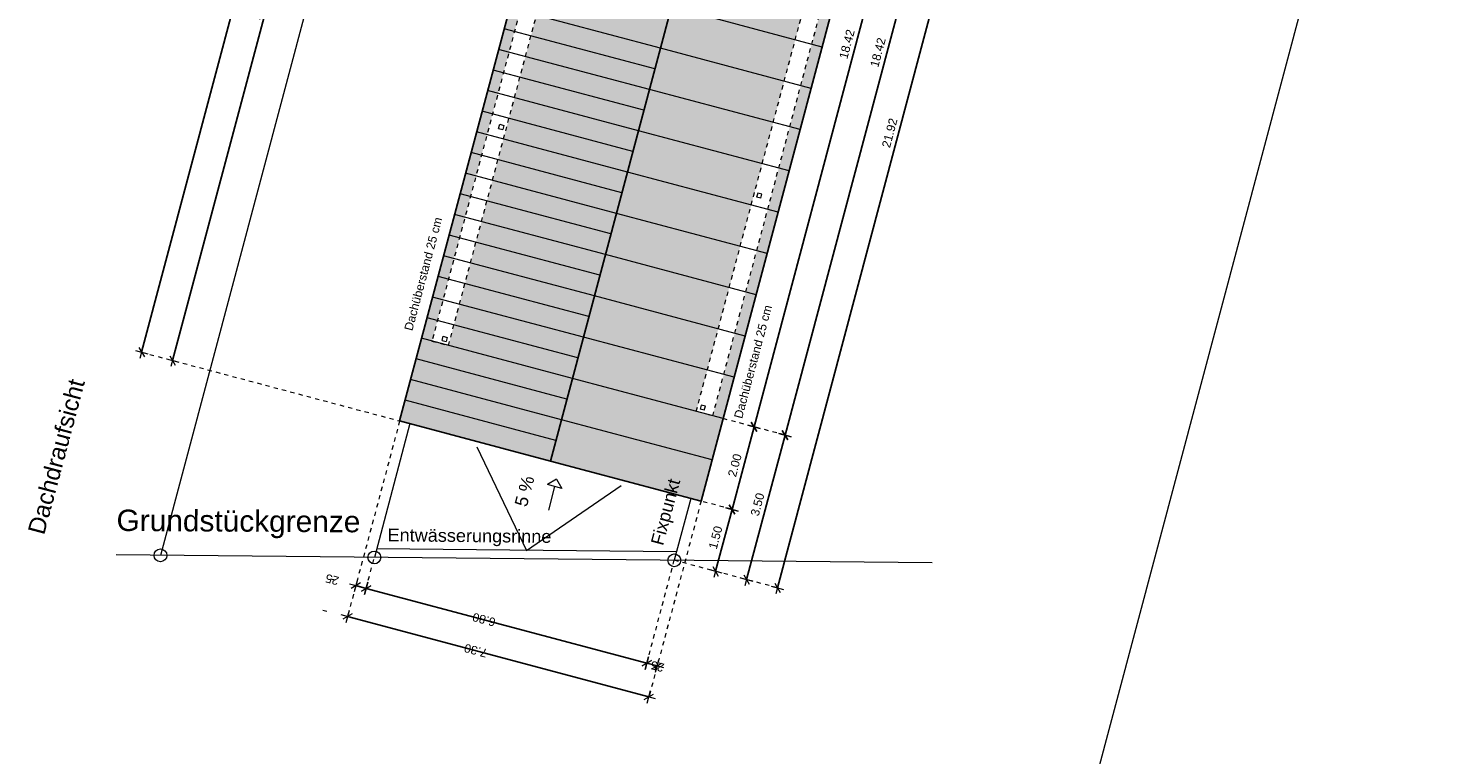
# Model space of a CAD drawing. Header units: metres. Extents: x 4462371 to 4462630, y 5328161 to 5328403.
# Tile 151 of 152: x 4462503 to 4462536, y 5328211 to 5328228. Entities that reach past the tile are written whole.
import ezdxf

# ---------------------------------------------------------------- set-up
doc = ezdxf.new("R2010")
doc.units = ezdxf.units.M
doc.header["$PDMODE"] = 65
doc.linetypes.add('AUSGEZOGEN', pattern=[0])
doc.linetypes.add('VERDECKT2_S2', pattern=[0.15, 0.1, -0.05])
doc.layers.add('Maßlinie_Allgemein', color=7, linetype='AUSGEZOGEN', lineweight=13)
doc.layers.add('Standard', color=7, linetype='AUSGEZOGEN', lineweight=13)
doc.styles.add('ARIAL', font='ARIAL.TTF')
doc.dimstyles.new('_DIMSTYLE_12', dxfattribs={"dimtxt": 0.2, "dimasz": 0.3, "dimexe": 0, "dimexo": 0, "dimgap": 0.1, "dimtad": 2, "dimrnd": 0.01, "dimzin": 4, "dimdsep": 46, "dimtxsty": 'ARIAL', "dimblk1": 'ALL_ML_STRICH', "dimblk2": 'ALL_ML_STRICH', "dimsah": 1, "dimcen": 0, "dimclrd": 7, "dimclre": 7, "dimclrt": 7, "dimadec": 0, "dimazin": 0, "dimtfac": 1, "dimtdec": 0, "dimtix": 1, "dimtmove": 2, "dimatfit": 3, "dimfxl": 0, "dimtzin": 0, "dimlwd": 0, "dimlwe": 13, "dimarcsym": 0})
doc.dimstyles.new('_DIMSTYLE_14', dxfattribs={"dimtxt": 0.2, "dimasz": 0.3, "dimexe": 0, "dimexo": 0, "dimgap": 0.1, "dimtad": 2, "dimdec": 1, "dimlfac": 100, "dimrnd": 1, "dimzin": 4, "dimdsep": 46, "dimtxsty": 'ARIAL', "dimblk1": 'ALL_ML_STRICH', "dimblk2": 'ALL_ML_STRICH', "dimsah": 1, "dimcen": 0, "dimclrd": 7, "dimclre": 7, "dimclrt": 7, "dimadec": 0, "dimazin": 0, "dimtfac": 1, "dimtdec": 0, "dimtix": 1, "dimtmove": 2, "dimatfit": 3, "dimfxl": 0, "dimtvp": 1.2, "dimtzin": 0, "dimlwd": 0, "dimlwe": 13, "dimarcsym": 0})
doc.dimstyles.new('_DIMSTYLE_8', dxfattribs={"dimtxt": 0.2, "dimasz": 0.3, "dimexe": 0, "dimexo": 0, "dimgap": 0.1, "dimtad": 2, "dimdec": 3, "dimrnd": 0.005, "dimzin": 4, "dimdsep": 46, "dimtxsty": 'ARIAL', "dimblk1": 'ALL_ML_STRICH', "dimblk2": 'ALL_ML_STRICH', "dimsah": 1, "dimcen": 0, "dimclrd": 7, "dimclre": 7, "dimclrt": 7, "dimadec": 0, "dimazin": 0, "dimtfac": 1, "dimtdec": 0, "dimtix": 1, "dimtmove": 2, "dimatfit": 3, "dimfxl": 0, "dimtzin": 0, "dimlwd": 0, "dimlwe": 13, "dimarcsym": 0})

# ---------------------------------------------------------------- blocks, each defined once
blk = doc.blocks.new('ALL_ML_STRICH')
at = {"color": 0, "linetype": 'ByBlock', "lineweight": -2}
for p, q in [((-1, 0), (0.5, 0)), ((-0.3, -0.3), (0.3, 0.3)), ((0, -0.5), (0, 0.5))]:
    blk.add_line(p, q, dxfattribs=at)
blk = doc.blocks.new('*D576')
at = {"layer": 'DEFPOINTS', "color": 7, "linetype": 'AUSGEZOGEN', "lineweight": 13}
for p in [(4462511.645, 5328218.342), (4462518.699, 5328216.463), (4462517.479, 5328211.882)]:
    blk.add_point(p, dxfattribs=at)
at = {"layer": 'Maßlinie_Allgemein', "color": 7, "linetype": 'AUSGEZOGEN', "lineweight": -2}
for p, q in [((4462510.425, 5328213.761), (4462510.425, 5328213.761)), ((4462517.479, 5328211.882), (4462510.425, 5328213.761)), ((4462517.479, 5328211.882), (4462517.479, 5328211.882))]:
    blk.add_line(p, q, dxfattribs=at)
at = {"layer": 'Maßlinie_Allgemein', "color": 7, "linetype": 'AUSGEZOGEN', "lineweight": 13, "xscale": 0.3, "yscale": 0.3, "zscale": 0.3}
for p, rotation in [((4462510.425, 5328213.761), 165.0861850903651), ((4462517.479, 5328211.882), 345.0861850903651)]:
    blk.add_blockref('ALL_ML_STRICH', p, dxfattribs=dict(at, rotation=rotation))
at = {"layer": 'Maßlinie_Allgemein', "color": 7, "linetype": 'AUSGEZOGEN', "lineweight": 13, "insert": (4462513.426, 5328212.965), "char_height": 0.2, "width": 0.8, "attachment_point": 5, "rotation": 165.0862, "style": 'ARIAL'}
blk.add_mtext('\\A1;{\\A1;{7.30\\H0.132000;\\S^ ;}}', dxfattribs=at)
blk = doc.blocks.new('*D577')
at = {"layer": 'DEFPOINTS', "color": 7, "linetype": 'AUSGEZOGEN', "lineweight": 13}
for p in [(4462511.618, 5328236.114), (4462506.33, 5328219.758), (4462511.645, 5328218.342)]:
    blk.add_point(p, dxfattribs=at)
at = {"layer": 'Maßlinie_Allgemein', "color": 7, "linetype": 'AUSGEZOGEN', "lineweight": -2}
for p, q in [((4462506.33, 5328219.758), (4462510.748, 5328236.345)), ((4462510.748, 5328236.345), (4462510.748, 5328236.345)), ((4462506.33, 5328219.758), (4462506.33, 5328219.758))]:
    blk.add_line(p, q, dxfattribs=at)
at = {"layer": 'Maßlinie_Allgemein', "color": 7, "linetype": 'AUSGEZOGEN', "lineweight": 13, "xscale": 0.3, "yscale": 0.3, "zscale": 0.3}
for p, rotation in [((4462510.748, 5328236.345), 75.08618508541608), ((4462506.33, 5328219.758), 255.0861850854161)]:
    blk.add_blockref('ALL_ML_STRICH', p, dxfattribs=dict(at, rotation=rotation))
at = {"layer": 'Maßlinie_Allgemein', "color": 7, "linetype": 'AUSGEZOGEN', "lineweight": 13, "insert": (4462508.353, 5328228.129), "char_height": 0.2, "width": 1.2, "attachment_point": 5, "rotation": 75.0862, "style": 'ARIAL'}
blk.add_mtext('\\A1;{\\A1;{17.16\\H0.132000;\\S5^ ;}}', dxfattribs=at)
blk = doc.blocks.new('*D579')
at = {"layer": 'DEFPOINTS', "color": 7, "linetype": 'AUSGEZOGEN', "lineweight": 13}
for p in [(4462512.455, 5328239.254), (4462505.606, 5328219.951), (4462511.645, 5328218.342)]:
    blk.add_point(p, dxfattribs=at)
at = {"layer": 'Maßlinie_Allgemein', "color": 7, "linetype": 'AUSGEZOGEN', "lineweight": -2}
for p, q in [((4462505.606, 5328219.951), (4462510.86, 5328239.679)), ((4462510.86, 5328239.679), (4462510.86, 5328239.679)), ((4462505.606, 5328219.951), (4462505.606, 5328219.951))]:
    blk.add_line(p, q, dxfattribs=at)
at = {"layer": 'Maßlinie_Allgemein', "color": 7, "linetype": 'AUSGEZOGEN', "lineweight": 13, "xscale": 0.3, "yscale": 0.3, "zscale": 0.3}
for p, rotation in [((4462510.86, 5328239.679), 75.08618508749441), ((4462505.606, 5328219.951), 255.0861850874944)]:
    blk.add_blockref('ALL_ML_STRICH', p, dxfattribs=dict(at, rotation=rotation))
at = {"layer": 'Maßlinie_Allgemein', "color": 7, "linetype": 'AUSGEZOGEN', "lineweight": 13, "insert": (4462508.038, 5328229.875), "char_height": 0.2, "width": 1, "attachment_point": 5, "rotation": 75.0862, "style": 'ARIAL'}
blk.add_mtext('\\A1;{\\A1;{20.42\\H0.132000;\\S^ ;}}', dxfattribs=at)
blk = doc.blocks.new('*D580')
at = {"layer": 'DEFPOINTS', "color": 7, "linetype": 'AUSGEZOGEN', "lineweight": 13}
for p in [(4462523.954, 5328236.192), (4462518.072, 5328215.078), (4462520.487, 5328214.435)]:
    blk.add_point(p, dxfattribs=at)
at = {"layer": 'Maßlinie_Allgemein', "color": 7, "linetype": 'AUSGEZOGEN', "lineweight": -2}
for p, q in [((4462520.487, 5328214.435), (4462526.128, 5328235.612)), ((4462526.128, 5328235.612), (4462526.128, 5328235.612)), ((4462520.487, 5328214.435), (4462520.487, 5328214.435))]:
    blk.add_line(p, q, dxfattribs=at)
at = {"layer": 'Maßlinie_Allgemein', "color": 7, "linetype": 'AUSGEZOGEN', "lineweight": 13, "xscale": 0.3, "yscale": 0.3, "zscale": 0.3}
for p, rotation in [((4462526.128, 5328235.612), 75.0861850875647), ((4462520.487, 5328214.435), 255.0861850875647)]:
    blk.add_blockref('ALL_ML_STRICH', p, dxfattribs=dict(at, rotation=rotation))
at = {"layer": 'Maßlinie_Allgemein', "color": 7, "linetype": 'AUSGEZOGEN', "lineweight": 13, "insert": (4462523.113, 5328225.083), "char_height": 0.2, "width": 1, "attachment_point": 5, "rotation": 75.0862, "style": 'ARIAL'}
blk.add_mtext('\\A1;{\\A1;{21.92\\H0.132000;\\S^ ;}}', dxfattribs=at)
blk = doc.blocks.new('*D581')
at = {"layer": 'DEFPOINTS', "color": 7, "linetype": 'AUSGEZOGEN', "lineweight": 13}
for p in [(4462518.458, 5328216.528), (4462518.699, 5328216.463), (4462517.672, 5328212.607)]:
    blk.add_point(p, dxfattribs=at)
at = {"layer": 'Maßlinie_Allgemein', "color": 7, "linetype": 'AUSGEZOGEN', "lineweight": -2}
for p, q in [((4462517.431, 5328212.671), (4462517.431, 5328212.671)), ((4462517.672, 5328212.607), (4462517.431, 5328212.671)), ((4462517.672, 5328212.607), (4462517.672, 5328212.607))]:
    blk.add_line(p, q, dxfattribs=at)
at = {"layer": 'Maßlinie_Allgemein', "color": 7, "linetype": 'AUSGEZOGEN', "lineweight": 13, "xscale": 0.3, "yscale": 0.3, "zscale": 0.3}
for p, rotation in [((4462517.431, 5328212.671), 165.0861848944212), ((4462517.672, 5328212.607), 345.0861848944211)]:
    blk.add_blockref('ALL_ML_STRICH', p, dxfattribs=dict(at, rotation=rotation))
at = {"layer": 'Maßlinie_Allgemein', "color": 7, "linetype": 'AUSGEZOGEN', "lineweight": 13, "insert": (4462517.676, 5328212.596), "char_height": 0.2, "width": 0.8, "attachment_point": 5, "rotation": 165.0862, "style": 'ARIAL'}
blk.add_mtext('\\A1;{\\A1;{25\\H0.132000;\\S^ ;}}', dxfattribs=at)
blk = doc.blocks.new('*D582')
at = {"layer": 'DEFPOINTS', "color": 7, "linetype": 'AUSGEZOGEN', "lineweight": 13}
for p in [(4462511.887, 5328218.278), (4462518.458, 5328216.528), (4462517.431, 5328212.671)]:
    blk.add_point(p, dxfattribs=at)
at = {"layer": 'Maßlinie_Allgemein', "color": 7, "linetype": 'AUSGEZOGEN', "lineweight": -2}
for p, q in [((4462510.86, 5328214.421), (4462510.86, 5328214.421)), ((4462517.431, 5328212.671), (4462510.86, 5328214.421)), ((4462517.431, 5328212.671), (4462517.431, 5328212.671))]:
    blk.add_line(p, q, dxfattribs=at)
at = {"layer": 'Maßlinie_Allgemein', "color": 7, "linetype": 'AUSGEZOGEN', "lineweight": 13, "xscale": 0.3, "yscale": 0.3, "zscale": 0.3}
for p, rotation in [((4462510.86, 5328214.421), 165.0861848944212), ((4462517.431, 5328212.671), 345.0861848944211)]:
    blk.add_blockref('ALL_ML_STRICH', p, dxfattribs=dict(at, rotation=rotation))
at = {"layer": 'Maßlinie_Allgemein', "color": 7, "linetype": 'AUSGEZOGEN', "lineweight": 13, "insert": (4462513.619, 5328213.69), "char_height": 0.2, "width": 0.8, "attachment_point": 5, "rotation": 165.0862, "style": 'ARIAL'}
blk.add_mtext('\\A1;{\\A1;{6.80\\H0.132000;\\S^ ;}}', dxfattribs=at)
blk = doc.blocks.new('*D583')
at = {"layer": 'DEFPOINTS', "color": 7, "linetype": 'AUSGEZOGEN', "lineweight": 13}
for p in [(4462511.645, 5328218.342), (4462511.887, 5328218.278), (4462510.86, 5328214.421)]:
    blk.add_point(p, dxfattribs=at)
at = {"layer": 'Maßlinie_Allgemein', "color": 7, "linetype": 'AUSGEZOGEN', "lineweight": -2}
for p, q in [((4462510.618, 5328214.485), (4462510.618, 5328214.485)), ((4462510.86, 5328214.421), (4462510.618, 5328214.485)), ((4462510.86, 5328214.421), (4462510.86, 5328214.421))]:
    blk.add_line(p, q, dxfattribs=at)
at = {"layer": 'Maßlinie_Allgemein', "color": 7, "linetype": 'AUSGEZOGEN', "lineweight": 13, "xscale": 0.3, "yscale": 0.3, "zscale": 0.3}
for p, rotation in [((4462510.618, 5328214.485), 165.0861848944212), ((4462510.86, 5328214.421), 345.0861848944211)]:
    blk.add_blockref('ALL_ML_STRICH', p, dxfattribs=dict(at, rotation=rotation))
at = {"layer": 'Maßlinie_Allgemein', "color": 7, "linetype": 'AUSGEZOGEN', "lineweight": 13, "insert": (4462510.065, 5328214.628), "char_height": 0.2, "width": 0.8, "attachment_point": 5, "rotation": 165.0862, "style": 'ARIAL'}
blk.add_mtext('\\A1;{\\A1;{25\\H0.132000;\\S^ ;}}', dxfattribs=at)
blk = doc.blocks.new('*D588')
at = {"layer": 'DEFPOINTS', "color": 7, "linetype": 'AUSGEZOGEN', "lineweight": 13}
for p in [(4462519.214, 5328218.396), (4462518.072, 5328215.078), (4462519.763, 5328214.628)]:
    blk.add_point(p, dxfattribs=at)
at = {"layer": 'Maßlinie_Allgemein', "color": 7, "linetype": 'AUSGEZOGEN', "lineweight": -2}
for p, q in [((4462519.763, 5328214.628), (4462520.664, 5328218.01)), ((4462520.664, 5328218.01), (4462520.664, 5328218.01)), ((4462519.763, 5328214.628), (4462519.763, 5328214.628))]:
    blk.add_line(p, q, dxfattribs=at)
at = {"layer": 'Maßlinie_Allgemein', "color": 7, "linetype": 'AUSGEZOGEN', "lineweight": 13, "xscale": 0.3, "yscale": 0.3, "zscale": 0.3}
for p, rotation in [((4462520.664, 5328218.01), 75.0861850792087), ((4462519.763, 5328214.628), 255.0861850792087)]:
    blk.add_blockref('ALL_ML_STRICH', p, dxfattribs=dict(at, rotation=rotation))
at = {"layer": 'Maßlinie_Allgemein', "color": 7, "linetype": 'AUSGEZOGEN', "lineweight": 13, "insert": (4462520.02, 5328216.386), "char_height": 0.2, "width": 0.8, "attachment_point": 5, "rotation": 75.0862, "style": 'ARIAL'}
blk.add_mtext('\\A1;{\\A1;{3.50\\H0.132000;\\S^ ;}}', dxfattribs=at)
blk = doc.blocks.new('*D589')
at = {"layer": 'DEFPOINTS', "color": 7, "linetype": 'AUSGEZOGEN', "lineweight": 13}
for p in [(4462523.954, 5328236.192), (4462519.214, 5328218.396), (4462520.664, 5328218.01)]:
    blk.add_point(p, dxfattribs=at)
at = {"layer": 'Maßlinie_Allgemein', "color": 7, "linetype": 'AUSGEZOGEN', "lineweight": -2}
for p, q in [((4462520.664, 5328218.01), (4462525.403, 5328235.805)), ((4462525.403, 5328235.805), (4462525.403, 5328235.805)), ((4462520.664, 5328218.01), (4462520.664, 5328218.01))]:
    blk.add_line(p, q, dxfattribs=at)
at = {"layer": 'Maßlinie_Allgemein', "color": 7, "linetype": 'AUSGEZOGEN', "lineweight": 13, "xscale": 0.3, "yscale": 0.3, "zscale": 0.3}
for p, rotation in [((4462525.403, 5328235.805), 75.0861850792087), ((4462520.664, 5328218.01), 255.0861850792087)]:
    blk.add_blockref('ALL_ML_STRICH', p, dxfattribs=dict(at, rotation=rotation))
at = {"layer": 'Maßlinie_Allgemein', "color": 7, "linetype": 'AUSGEZOGEN', "lineweight": 13, "insert": (4462522.839, 5328226.968), "char_height": 0.2, "width": 1, "attachment_point": 5, "rotation": 75.0862, "style": 'ARIAL'}
blk.add_mtext('\\A1;{\\A1;{18.42\\H0.132000;\\S^ ;}}', dxfattribs=at)
blk = doc.blocks.new('*D620')
at = {"layer": 'DEFPOINTS', "color": 7, "linetype": 'AUSGEZOGEN', "lineweight": 13}
for p in [(4462518.699, 5328216.463), (4462518.072, 5328215.078), (4462519.038, 5328214.821)]:
    blk.add_point(p, dxfattribs=at)
at = {"layer": 'Maßlinie_Allgemein', "color": 7, "linetype": 'AUSGEZOGEN', "lineweight": -2}
for p, q in [((4462519.038, 5328214.821), (4462519.424, 5328216.27)), ((4462519.424, 5328216.27), (4462519.424, 5328216.27)), ((4462519.038, 5328214.821), (4462519.038, 5328214.821))]:
    blk.add_line(p, q, dxfattribs=at)
at = {"layer": 'Maßlinie_Allgemein', "color": 7, "linetype": 'AUSGEZOGEN', "lineweight": 13, "xscale": 0.3, "yscale": 0.3, "zscale": 0.3}
for p, rotation in [((4462519.424, 5328216.27), 75.0861850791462), ((4462519.038, 5328214.821), 255.0861850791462)]:
    blk.add_blockref('ALL_ML_STRICH', p, dxfattribs=dict(at, rotation=rotation))
at = {"layer": 'Maßlinie_Allgemein', "color": 7, "linetype": 'AUSGEZOGEN', "lineweight": 13, "insert": (4462519.038, 5328215.612), "char_height": 0.2, "width": 0.8, "attachment_point": 5, "rotation": 75.0862, "style": 'ARIAL'}
blk.add_mtext('\\A1;{\\A1;{1.50\\H0.132000;\\S^ ;}}', dxfattribs=at)
blk = doc.blocks.new('*D621')
at = {"layer": 'DEFPOINTS', "color": 7, "linetype": 'AUSGEZOGEN', "lineweight": 13}
for p in [(4462519.214, 5328218.396), (4462518.699, 5328216.463), (4462519.424, 5328216.27)]:
    blk.add_point(p, dxfattribs=at)
at = {"layer": 'Maßlinie_Allgemein', "color": 7, "linetype": 'AUSGEZOGEN', "lineweight": -2}
for p, q in [((4462519.424, 5328216.27), (4462519.939, 5328218.203)), ((4462519.939, 5328218.203), (4462519.939, 5328218.203)), ((4462519.424, 5328216.27), (4462519.424, 5328216.27))]:
    blk.add_line(p, q, dxfattribs=at)
at = {"layer": 'Maßlinie_Allgemein', "color": 7, "linetype": 'AUSGEZOGEN', "lineweight": 13, "xscale": 0.3, "yscale": 0.3, "zscale": 0.3}
for p, rotation in [((4462519.939, 5328218.203), 75.0861850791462), ((4462519.424, 5328216.27), 255.0861850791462)]:
    blk.add_blockref('ALL_ML_STRICH', p, dxfattribs=dict(at, rotation=rotation))
at = {"layer": 'Maßlinie_Allgemein', "color": 7, "linetype": 'AUSGEZOGEN', "lineweight": 13, "insert": (4462519.489, 5328217.303), "char_height": 0.2, "width": 0.8, "attachment_point": 5, "rotation": 75.0862, "style": 'ARIAL'}
blk.add_mtext('\\A1;{\\A1;{2.00\\H0.132000;\\S^ ;}}', dxfattribs=at)
blk = doc.blocks.new('*D622')
at = {"layer": 'DEFPOINTS', "color": 7, "linetype": 'AUSGEZOGEN', "lineweight": 13}
for p in [(4462523.954, 5328236.192), (4462519.214, 5328218.396), (4462519.939, 5328218.203)]:
    blk.add_point(p, dxfattribs=at)
at = {"layer": 'Maßlinie_Allgemein', "color": 7, "linetype": 'AUSGEZOGEN', "lineweight": -2}
for p, q in [((4462519.939, 5328218.203), (4462524.678, 5328235.998)), ((4462524.678, 5328235.998), (4462524.678, 5328235.998)), ((4462519.939, 5328218.203), (4462519.939, 5328218.203))]:
    blk.add_line(p, q, dxfattribs=at)
at = {"layer": 'Maßlinie_Allgemein', "color": 7, "linetype": 'AUSGEZOGEN', "lineweight": 13, "xscale": 0.3, "yscale": 0.3, "zscale": 0.3}
for p, rotation in [((4462524.678, 5328235.998), 75.0861850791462), ((4462519.939, 5328218.203), 255.0861850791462)]:
    blk.add_blockref('ALL_ML_STRICH', p, dxfattribs=dict(at, rotation=rotation))
at = {"layer": 'Maßlinie_Allgemein', "color": 7, "linetype": 'AUSGEZOGEN', "lineweight": 13, "insert": (4462522.114, 5328227.161), "char_height": 0.2, "width": 1, "attachment_point": 5, "rotation": 75.0862, "style": 'ARIAL'}
blk.add_mtext('\\A1;{\\A1;{18.42\\H0.132000;\\S^ ;}}', dxfattribs=at)

msp = doc.modelspace()

# ---------------------------------------------------------------- hatches: boundary and pattern name
at = {"layer": 'Standard', "linetype": 'VERDECKT2_S2', "lineweight": 13}
h = msp.add_hatch(color=255, dxfattribs=at)
h.paths.add_polyline_path([(4462523.5028, 5328236.05288), (4462522.79504, 5328233.39551), (4462522.55346, 5328233.45986), (4462523.19688, 5328235.87564), (4462522.73974, 5328235.99739), (4462520.0084, 5328235.56063), (4462515.17225, 5328217.40269), (4462518.6993, 5328216.4633), (4462523.95366, 5328236.19151), (4462523.3467, 5328236.09445)])
h.paths.add_polyline_path([(4462518.97245, 5328218.46027), (4462518.58593, 5328218.56322), (4462522.53802, 5328233.40188), (4462522.92455, 5328233.29893)], flags=16)
msp.add_hatch(color=254, dxfattribs=at).paths.add_polyline_path([(4462516.6701, 5328235.02682), (4462516.52443, 5328235.00352), (4462516.74014, 5328234.94607), (4462512.78804, 5328220.10741), (4462512.40152, 5328220.21036), (4462516.33336, 5328234.97297), (4462516.06313, 5328234.92976), (4462511.64521, 5328218.34207), (4462515.17225, 5328217.40269), (4462520.0084, 5328235.56063), (4462516.76571, 5328235.04211), (4462516.75558, 5328235.00405)])

# ---------------------------------------------------------------- linework, layer by layer
at = {"layer": 'Standard', "color": 7, "linetype": 'AUSGEZOGEN', "lineweight": 13}
for p, q in [((4462514.86327, 5328160.87392), (4462569.22765, 5328364.99219)), ((4462511.55375, 5328235.87206), (4462506.0464, 5328215.19399)), ((4462521.53032, 5328227.09276), (4462518.00328, 5328228.03214)), ((4462517.74591, 5328227.06583), (4462514.21887, 5328228.00521)), ((4462517.61723, 5328226.58267), (4462514.09018, 5328227.52206)), ((4462517.48855, 5328226.09951), (4462513.9615, 5328227.0389)), ((4462521.27296, 5328226.12644), (4462517.74591, 5328227.06583)), ((4462517.35986, 5328225.61636), (4462513.83282, 5328226.55574)), ((4462517.23118, 5328225.1332), (4462513.70413, 5328226.07259)), ((4462521.01559, 5328225.16013), (4462517.48855, 5328226.09951)), ((4462517.1025, 5328224.65004), (4462513.57545, 5328225.58943)), ((4462516.97381, 5328224.16689), (4462513.44677, 5328225.10627)), ((4462520.75823, 5328224.19382), (4462517.23118, 5328225.1332)), ((4462516.84513, 5328223.68373), (4462513.31809, 5328224.62311)), ((4462516.71645, 5328223.20057), (4462513.1894, 5328224.13996)), ((4462520.50086, 5328223.2275), (4462516.97381, 5328224.16689)), ((4462516.58777, 5328222.71742), (4462513.06072, 5328223.6568)), ((4462516.45908, 5328222.23426), (4462512.93204, 5328223.17364)), ((4462520.2435, 5328222.26119), (4462516.71645, 5328223.20057)), ((4462516.3304, 5328221.7511), (4462512.80335, 5328222.69049)), ((4462516.20172, 5328221.26794), (4462512.67467, 5328222.20733)), ((4462519.98613, 5328221.29487), (4462516.45908, 5328222.23426)), ((4462516.07303, 5328220.78479), (4462512.54599, 5328221.72417)), ((4462515.94435, 5328220.30163), (4462512.41731, 5328221.24102)), ((4462519.72876, 5328220.32856), (4462516.20172, 5328221.26794)), ((4462515.81567, 5328219.81847), (4462512.28862, 5328220.75786)), ((4462515.68699, 5328219.33532), (4462512.15994, 5328220.2747)), ((4462519.4714, 5328219.36225), (4462515.94435, 5328220.30163)), ((4462515.5583, 5328218.85216), (4462512.03126, 5328219.79154)), ((4462515.42962, 5328218.369), (4462511.90257, 5328219.30839)), ((4462519.21403, 5328218.39593), (4462515.68699, 5328219.33532)), ((4462515.30094, 5328217.88585), (4462511.77389, 5328218.82523)), ((4462518.95667, 5328217.42962), (4462515.42962, 5328218.369)), ((4462513.45006, 5328217.73202), (4462514.61528, 5328215.31147)), ((4462514.61528, 5328215.31147), (4462516.83011, 5328216.83178)), ((4462518.12481, 5328215.27767), (4462511.10576, 5328215.34527))]:
    msp.add_line(p, q, dxfattribs=at)
at = {"layer": 'Standard', "color": 7, "linetype": 'AUSGEZOGEN', "lineweight": 25}
for p, q in [((4462523.95366, 5328236.19151), (4462518.6993, 5328216.4633)), ((4462515.17225, 5328217.40269), (4462520.0084, 5328235.56063)), ((4462516.06313, 5328234.92976), (4462511.64521, 5328218.34207)), ((4462511.64521, 5328218.34207), (4462515.17225, 5328217.40269)), ((4462515.17225, 5328217.40269), (4462518.6993, 5328216.4633))]:
    msp.add_line(p, q, dxfattribs=at)
at = {"layer": 'Standard', "color": 7, "linetype": 'VERDECKT2_S2', "lineweight": 18}
for p, q in [((4462516.35361, 5328235.04902), (4462512.40152, 5328220.21036)), ((4462512.78804, 5328220.10741), (4462516.74014, 5328234.94607)), ((4462518.58593, 5328218.56322), (4462522.53802, 5328233.40188)), ((4462518.97245, 5328218.46027), (4462522.92455, 5328233.29893)), ((4462513.96006, 5328225.18785), (4462513.98579, 5328225.28449)), ((4462513.96006, 5328225.18785), (4462514.05669, 5328225.16212)), ((4462513.98579, 5328225.28449), (4462514.08242, 5328225.25875)), ((4462514.08242, 5328225.25875), (4462514.05669, 5328225.16212)), ((4462520.02526, 5328223.67595), (4462519.99952, 5328223.57932)), ((4462520.09615, 5328223.55358), (4462519.99952, 5328223.57932)), ((4462520.12189, 5328223.65021), (4462520.02526, 5328223.67595)), ((4462520.09615, 5328223.55358), (4462520.12189, 5328223.65021)), ((4462512.40152, 5328220.21036), (4462512.78804, 5328220.10741)), ((4462512.63824, 5328220.22493), (4462512.66398, 5328220.32156)), ((4462512.63824, 5328220.22493), (4462512.73487, 5328220.19919)), ((4462512.66398, 5328220.32156), (4462512.76061, 5328220.29582)), ((4462512.76061, 5328220.29582), (4462512.73487, 5328220.19919)), ((4462505.60575, 5328219.95061), (4462511.64521, 5328218.34207)), ((4462518.97245, 5328218.46027), (4462518.58593, 5328218.56322)), ((4462518.70344, 5328218.71302), (4462518.6777, 5328218.61639)), ((4462518.77434, 5328218.59065), (4462518.6777, 5328218.61639)), ((4462518.80007, 5328218.68728), (4462518.70344, 5328218.71302)), ((4462518.77434, 5328218.59065), (4462518.80007, 5328218.68728)), ((4462511.64521, 5328218.34207), (4462510.425, 5328213.76065)), ((4462520.6635, 5328218.00988), (4462519.21403, 5328218.39593)), ((4462518.6993, 5328216.4633), (4462517.47909, 5328211.88188)), ((4462519.42404, 5328216.27028), (4462518.6993, 5328216.4633)), ((4462510.8596, 5328214.42104), (4462511.05263, 5328215.14578)), ((4462517.43054, 5328212.67095), (4462518.07167, 5328215.07817)), ((4462520.48746, 5328214.43476), (4462518.07167, 5328215.07817))]:
    msp.add_line(p, q, dxfattribs=at)
at = {"layer": 'Standard', "color": 7, "linetype": 'AUSGEZOGEN', "lineweight": 18}
for p, q in [((4462511.88679, 5328218.27773), (4462511.05263, 5328215.14578)), ((4462515.31761, 5328216.97705), (4462515.10129, 5328216.85172)), ((4462515.44293, 5328216.76073), (4462515.10129, 5328216.85172)), ((4462515.31761, 5328216.97705), (4462515.44293, 5328216.76073)), ((4462515.27211, 5328216.80623), (4462515.12458, 5328216.25231)), ((4462518.45772, 5328216.52764), (4462518.07167, 5328215.07817)), ((4462524.11012, 5328215.02002), (4462505.01419, 5328215.20393))]:
    msp.add_line(p, q, dxfattribs=at)
at = {"layer": 'Standard', "color": 52, "linetype": 'AUSGEZOGEN', "lineweight": 13}
for p, q in [((4462510.13487, 5328214.61406), (4462510.03824, 5328214.6398)), ((4462509.84521, 5328213.91507), (4462509.94184, 5328213.88933))]:
    msp.add_line(p, q, dxfattribs=at)
at = {"layer": 'Standard', "color": 7, "linetype": 'AUSGEZOGEN', "lineweight": 13}
msp.add_circle((4462506.0464, 5328215.19399), 0.15, dxfattribs=at)
at = {"layer": 'Standard', "color": 7, "linetype": 'AUSGEZOGEN', "lineweight": 18}
for centre in [(4462511.05263, 5328215.14578), (4462518.07167, 5328215.07817)]:
    msp.add_circle(centre, 0.15, dxfattribs=at)

# ---------------------------------------------------------------- texts
at = {"layer": 'Standard', "color": 7, "linetype": 'AUSGEZOGEN', "lineweight": 18, "style": 'ARIAL'}
for s, insert, char_height, width, attachment_point, rotation in [('\\W1.00;Dachüberstand\\~25\\~cm', (4462511.9441, 5328220.43567), 0.2, 2.8471373, 7, 75.086185), ('\\W1.00;Dachüberstand\\~25\\~cm', (4462519.66173, 5328218.38018), 0.2, 2.8471373, 7, 75.086185), ('\\W1.00;Dachdraufsicht', (4462502.93661, 5328215.75727), 0.4, 3.9475819, 1, 75.086185), ('{\\fArial|i0|b0;\\H0.300000;\\W1.000000;\\C7;5 %}\\P', (4462514.71519, 5328216.65795), 0.3, 0.8747934, 8, 75.086185), ('\\W1.00;Fixpunkt', (4462517.89444, 5328215.38409), 0.3, 1.7402836, 7, 75.086185), ('\\W1.01;Entwässerungsrinne', (4462511.35961, 5328215.43301), 0.3, 3.9708689, 7, 359.448183)]:
    msp.add_mtext(s, dxfattribs=dict(at, insert=insert, char_height=char_height, width=width, attachment_point=attachment_point, rotation=rotation))
at = {"layer": 'Standard', "color": 7, "linetype": 'AUSGEZOGEN', "lineweight": 13, "insert": (4462510.72351, 5328215.5823), "char_height": 0.5, "width": 5.9843769, "attachment_point": 9, "rotation": 359.672171, "style": 'ARIAL'}
msp.add_mtext('\\W1.00;Grundstückgrenze', dxfattribs=at)

# ---------------------------------------------------------------- dimensions: what is measured, and where the dimension line sits
at = {"layer": 'Maßlinie_Allgemein', "color": 7, "linetype": 'AUSGEZOGEN', "lineweight": 13}
for base, p1, p2, angle, dimstyle, picture, middle in [((4462510.86011, 5328239.67882), (4462505.60575, 5328219.95061), (4462510.86011, 5328239.67882), 75.086185, '_DIMSTYLE_12', '*D579', (4462508.03837, 5328229.87458)), ((4462510.74841, 5328236.34527), (4462506.33048, 5328219.75759), (4462510.74841, 5328236.34527), 75.086185, '_DIMSTYLE_8', '*D577', (4462508.35317, 5328228.12914)), ((4462526.12787, 5328235.61244), (4462520.48746, 5328214.43476), (4462526.12787, 5328235.61244), 75.086185, '_DIMSTYLE_12', '*D580', (4462523.11311, 5328225.08346)), ((4462525.40314, 5328235.80546), (4462520.6635, 5328218.00988), (4462525.40314, 5328235.80546), 75.086185, '_DIMSTYLE_12', '*D589', (4462522.83876, 5328226.96754)), ((4462524.6784, 5328235.99849), (4462519.93877, 5328218.20291), (4462524.6784, 5328235.99849), 75.086185, '_DIMSTYLE_12', '*D622', (4462522.11403, 5328227.16056)), ((4462510.61803, 5328214.48538), (4462510.8596, 5328214.42104), (4462510.61803, 5328214.48538), 165.086185, '_DIMSTYLE_14', '*D583', (4462510.06487, 5328214.62819)), ((4462510.425, 5328213.76065), (4462517.47909, 5328211.88188), (4462510.425, 5328213.76065), 165.086185, '_DIMSTYLE_12', '*D576', (4462513.42612, 5328212.96501)), ((4462510.8596, 5328214.42104), (4462517.43054, 5328212.67095), (4462510.8596, 5328214.42104), 165.086185, '_DIMSTYLE_12', '*D582', (4462513.6191, 5328213.68961)), ((4462520.6635, 5328218.00988), (4462519.76272, 5328214.62778), (4462520.6635, 5328218.00988), 75.086185, '_DIMSTYLE_12', '*D588', (4462520.02023, 5328216.38551)), ((4462519.93877, 5328218.20291), (4462519.42404, 5328216.27028), (4462519.93877, 5328218.20291), 75.086185, '_DIMSTYLE_12', '*D621', (4462519.48865, 5328217.30323)), ((4462517.43054, 5328212.67095), (4462517.67212, 5328212.60661), (4462517.43054, 5328212.67095), 165.086185, '_DIMSTYLE_14', '*D581', (4462517.67578, 5328212.59614)), ((4462519.42404, 5328216.27028), (4462519.03799, 5328214.82081), (4462519.42404, 5328216.27028), 75.086185, '_DIMSTYLE_12', '*D620', (4462519.03826, 5328215.61218))]:
    dim = msp.add_linear_dim(base=base, p1=p1, p2=p2, angle=angle, dimstyle=dimstyle, override={"dimpost": '<>', "dimclrd": 7, "dimclre": 7, "dimclrt": 7, "dimlwd": 0, "dimlwe": 13}, dxfattribs=at)
    dim.commit()
    dim.dimension.update_dxf_attribs({"geometry": picture, "text_midpoint": middle, "dimtype": 160})

doc.saveas('drawing.dxf')
